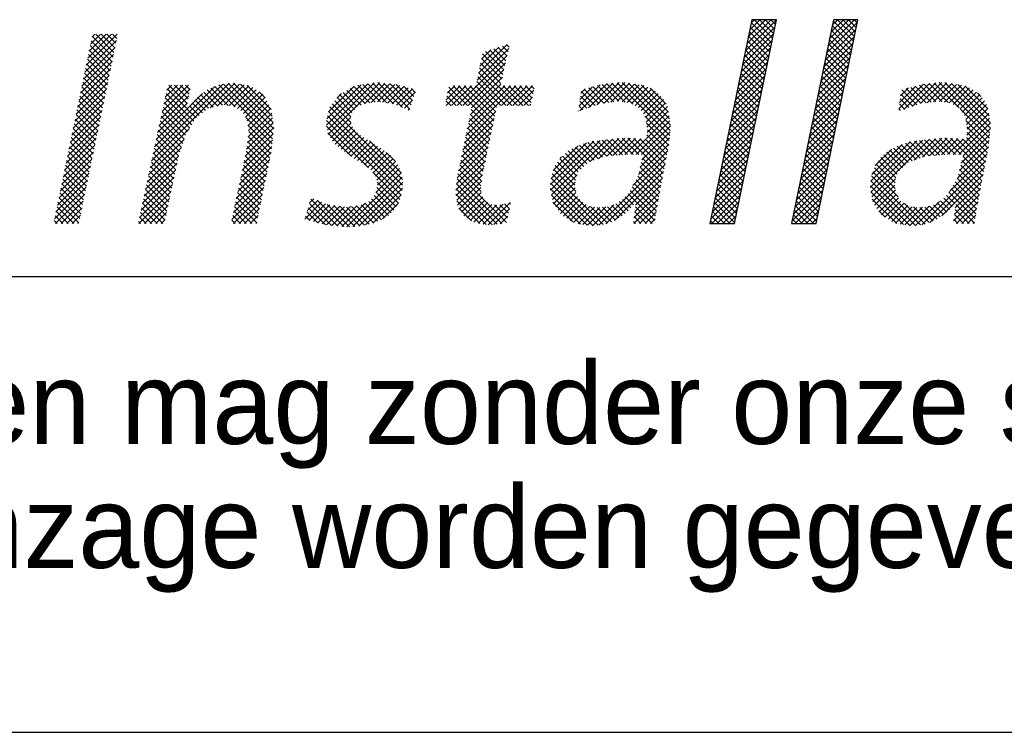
# Model space of a CAD drawing. Extents: x -36528 to 124080, y 290752 to 374852.
# Tile 55 of 66: x 108917 to 111076, y 290752 to 292315. Entities that reach past the tile are written whole.
import ezdxf

# ---------------------------------------------------------------- set-up
doc = ezdxf.new("R2010")
doc.units = 0
doc.header["$LTSCALE"] = 100
doc.layers.get('0').update_dxf_attribs({"linetype": 'CONTINUOUS'})
for name, color, linetype in [('00KAD025', 2, 'CONTINUOUS'), ('00KAD070', 5, 'CONTINUOUS'), ('7', 7, 'CONTINUOUS'), ('BL$4----', 7, 'CONTINUOUS')]:
    doc.layers.add(name, color=color, linetype=linetype)
doc.styles.add('BURO-018', font='BUROFONT.shx', dxfattribs={"height": 180})
doc.styles.add('BURO-025', font='BUROFONT.shx', dxfattribs={"height": 250})
doc.styles.add('BURO-035', font='BUROFONT.shx', dxfattribs={"height": 350})
doc.styles.add('BURO-050', font='BUROFONT.shx', dxfattribs={"height": 500})

# ---------------------------------------------------------------- blocks, each defined once
blk = doc.blocks.new('*X0')
at = {"color": 0}
for p, q in [((36.784, -45.385), (39.278, -42.892)), ((36.9, -44.82), (38.854, -42.866)), ((37.016, -44.255), (38.405, -42.866)), ((37.132, -43.691), (37.956, -42.866)), ((37.248, -43.126), (37.507, -42.866)), ((38.976, -44.364), (37.478, -42.866)), ((39.052, -43.991), (37.927, -42.866)), ((39.129, -43.619), (38.376, -42.866)), ((39.205, -43.246), (38.825, -42.866)), ((39.281, -42.874), (39.274, -42.866)), ((43.442, -45.013), (45.59, -42.866)), ((43.558, -44.448), (45.141, -42.866)), ((43.674, -43.883), (44.691, -42.866)), ((43.79, -43.318), (44.242, -42.866)), ((45.584, -44.237), (44.213, -42.866)), ((45.66, -43.864), (44.662, -42.866)), ((45.737, -43.492), (45.111, -42.866)), ((45.813, -43.119), (45.56, -42.866)), ((36.668, -45.95), (39.162, -43.457)), ((38.823, -45.109), (37.178, -43.464)), ((38.899, -44.736), (37.255, -43.092)), ((43.21, -46.143), (45.704, -43.649)), ((43.326, -45.578), (45.82, -43.084)), ((45.354, -45.354), (43.71, -43.71)), ((45.431, -44.982), (43.786, -43.337)), ((45.507, -44.609), (43.863, -42.965)), ((-16.446, -46.53), (-13.951, -44.035)), ((-16.329, -45.964), (-14.4, -44.035)), ((-16.213, -45.399), (-14.849, -44.035)), ((-16.096, -44.833), (-15.298, -44.035)), ((-15.98, -44.268), (-15.747, -44.035)), ((-14.281, -45.887), (-15.966, -44.201)), ((-14.204, -45.515), (-15.684, -44.035)), ((-14.127, -45.143), (-15.235, -44.035)), ((-14.05, -44.77), (-14.786, -44.035)), ((-13.974, -44.398), (-14.337, -44.035)), ((36.552, -46.515), (39.046, -44.021)), ((38.67, -45.854), (37.025, -44.21)), ((38.746, -45.481), (37.102, -43.837)), ((43.094, -46.708), (45.588, -44.214)), ((45.201, -46.099), (43.557, -44.455)), ((45.278, -45.727), (43.633, -44.082)), ((-16.679, -47.66), (-14.118, -45.1)), ((-16.562, -47.095), (-14.002, -44.535)), ((-14.511, -47.004), (-16.196, -45.318)), ((-14.434, -46.632), (-16.12, -44.946)), ((-14.357, -46.26), (-16.043, -44.574)), ((15.111, -47.751), (17.673, -45.188)), ((15.228, -47.185), (17.546, -44.867)), ((15.346, -46.618), (16.88, -45.084)), ((15.463, -46.051), (16.213, -45.301)), ((17.45, -46.187), (16.478, -45.215)), ((17.532, -45.82), (16.817, -45.105)), ((17.614, -45.453), (17.156, -44.994)), ((17.696, -45.086), (17.494, -44.884)), ((36.32, -47.645), (38.814, -45.151)), ((36.436, -47.08), (38.93, -44.586)), ((38.517, -46.599), (36.872, -44.955)), ((38.593, -46.227), (36.949, -44.582)), ((42.978, -47.273), (45.472, -44.779)), ((45.048, -46.844), (43.404, -45.2)), ((45.125, -46.472), (43.48, -44.827)), ((-16.795, -48.226), (-14.235, -45.666)), ((-14.664, -47.749), (-16.35, -46.063)), ((-14.587, -47.376), (-16.273, -45.691)), ((13.508, -49.803), (17.544, -45.767)), ((17.122, -47.654), (15.473, -46.006)), ((17.204, -47.288), (15.55, -45.634)), ((17.286, -46.921), (15.801, -45.436)), ((17.368, -46.554), (16.14, -45.325)), ((36.204, -48.21), (38.698, -45.716)), ((38.288, -47.717), (36.643, -46.072)), ((38.364, -47.344), (36.719, -45.7)), ((38.44, -46.972), (36.796, -45.327)), ((42.746, -48.403), (45.24, -45.909)), ((42.862, -47.838), (45.356, -45.344)), ((44.895, -47.589), (43.251, -45.945)), ((44.972, -47.217), (43.327, -45.572)), ((-17.028, -49.357), (-14.468, -46.797)), ((-16.911, -48.791), (-14.351, -46.231)), ((-14.817, -48.493), (-16.503, -46.808)), ((-14.741, -48.121), (-16.426, -46.435)), ((13.957, -49.803), (17.415, -46.345)), ((18.372, -49.803), (15.319, -46.749)), ((17.039, -48.021), (15.396, -46.378)), ((35.972, -49.34), (38.466, -46.846)), ((36.088, -48.775), (38.582, -46.281)), ((38.135, -48.462), (36.49, -46.817)), ((38.211, -48.089), (36.567, -46.445)), ((42.63, -48.968), (45.124, -46.474)), ((44.742, -48.335), (43.098, -46.69)), ((44.819, -47.962), (43.174, -46.318)), ((-17.144, -49.922), (-14.584, -47.362)), ((-14.971, -49.238), (-16.656, -47.552)), ((-14.894, -48.866), (-16.58, -47.18)), ((14.406, -49.803), (17.285, -46.924)), ((14.675, -49.983), (17.156, -47.502)), ((17.474, -49.803), (15.164, -47.493)), ((17.923, -49.803), (15.241, -47.121)), ((35.857, -49.905), (38.35, -47.411)), ((37.982, -49.207), (36.337, -47.563)), ((38.058, -48.835), (36.414, -47.19)), ((42.398, -50.098), (44.892, -47.604)), ((42.514, -49.533), (45.008, -47.039)), ((44.59, -49.08), (42.945, -47.435)), ((44.666, -48.707), (43.022, -47.063)), ((-17.377, -51.053), (-14.817, -48.493)), ((-17.261, -50.488), (-14.701, -47.928)), ((-15.124, -49.983), (-16.81, -48.297)), ((-15.047, -49.61), (-16.733, -47.925)), ((-11.166, -54.271), (-4.903, -48.008)), ((-11.044, -53.7), (-5.414, -48.07)), ((-10.922, -53.129), (-6.052, -48.259)), ((-10.435, -50.846), (-8.04, -48.451)), ((-10.313, -50.275), (-8.189, -48.151)), ((-10.191, -49.704), (-8.638, -48.151)), ((-10.069, -49.133), (-9.087, -48.151)), ((-9.947, -48.562), (-9.536, -48.151)), ((-8.36, -50.012), (-9.923, -48.449)), ((-8.284, -49.639), (-9.772, -48.151)), ((-8.207, -49.267), (-9.323, -48.151)), ((-8.131, -48.894), (-8.874, -48.151)), ((-8.054, -48.522), (-8.425, -48.151)), ((-6.425, -49.98), (-4.451, -48.005)), ((-4.977, -49.802), (-6.384, -48.395)), ((-4.411, -49.92), (-6.066, -48.265)), ((-5.861, -49.864), (-4.07, -48.073)), ((-1.396, -52.486), (-5.747, -48.134)), ((-1.351, -52.082), (-5.368, -48.065)), ((-5.301, -49.753), (-3.689, -48.141)), ((-1.306, -51.678), (-4.968, -48.016)), ((-4.911, -49.812), (-3.308, -48.209)), ((-1.354, -51.18), (-4.547, -47.988)), ((-4.521, -49.872), (-3.006, -48.356)), ((-1.432, -50.653), (-4, -48.085)), ((-1.51, -50.126), (-3.454, -48.183)), ((2.952, -51.379), (6.281, -48.05)), ((2.995, -50.886), (5.762, -48.12)), ((3.025, -51.755), (6.799, -47.98)), ((3.098, -52.131), (7.259, -47.97)), ((3.118, -50.314), (5.158, -48.275)), ((6.082, -49.636), (4.875, -48.43)), ((6.466, -49.571), (5.165, -48.271)), ((6.874, -49.53), (5.499, -48.155)), ((7.308, -49.515), (5.895, -48.102)), ((6.015, -49.662), (7.667, -48.01)), ((7.834, -49.592), (6.29, -48.049)), ((6.566, -49.561), (8.076, -48.05)), ((8.359, -49.669), (6.686, -47.995)), ((7.065, -49.511), (8.485, -48.091)), ((9.105, -49.966), (7.093, -47.953)), ((7.484, -49.541), (8.852, -48.172)), ((9.666, -50.077), (7.591, -48.003)), ((7.876, -49.598), (9.206, -48.268)), ((9.78, -49.742), (8.09, -48.052)), ((8.267, -49.655), (9.56, -48.363)), ((9.893, -49.406), (8.588, -48.101)), ((8.612, -49.76), (9.913, -48.459)), ((10.007, -49.071), (9.203, -48.267)), ((10.12, -48.736), (9.818, -48.433)), ((12.61, -49.803), (14.211, -48.202)), ((12.622, -49.342), (13.762, -48.202)), ((12.739, -48.776), (13.313, -48.202)), ((14.331, -49.803), (12.835, -48.307)), ((12.855, -48.21), (12.864, -48.202)), ((13.059, -49.803), (14.66, -48.202)), ((16.382, -51.405), (13.179, -48.202)), ((16.46, -51.034), (13.628, -48.202)), ((16.538, -50.663), (14.077, -48.202)), ((14.209, -52.245), (18.252, -48.202)), ((14.325, -51.68), (17.803, -48.202)), ((14.442, -51.114), (17.354, -48.202)), ((16.616, -50.292), (14.526, -48.202)), ((14.558, -50.548), (17.026, -48.081)), ((16.694, -49.921), (14.975, -48.202)), ((17.025, -49.803), (15.087, -47.865)), ((17.1, -49.803), (18.701, -48.202)), ((18.821, -49.803), (17.22, -48.202)), ((17.549, -49.803), (19.15, -48.202)), ((19.27, -49.803), (17.669, -48.202)), ((17.998, -49.803), (19.599, -48.202)), ((19.486, -49.57), (18.118, -48.202)), ((19.563, -49.198), (18.567, -48.202)), ((19.64, -48.825), (19.016, -48.202)), ((19.716, -48.453), (19.465, -48.202)), ((23.357, -49.832), (25.047, -48.142)), ((23.42, -50.218), (25.59, -48.048)), ((23.425, -49.315), (24.442, -48.298)), ((23.494, -48.797), (23.837, -48.454)), ((24.981, -49.676), (23.774, -48.47)), ((24.107, -49.98), (26.087, -48)), ((25.361, -49.608), (24.131, -48.378)), ((25.755, -49.552), (24.488, -48.286)), ((24.795, -49.741), (26.584, -47.952)), ((26.148, -49.497), (24.845, -48.194)), ((26.555, -49.455), (25.203, -48.102)), ((25.38, -49.605), (27.039, -47.947)), ((27.081, -49.532), (25.597, -48.047)), ((25.903, -49.531), (27.429, -48.006)), ((27.683, -49.684), (26.006, -48.008)), ((30.667, -52.22), (26.416, -47.968)), ((26.425, -49.458), (27.818, -48.065)), ((30.704, -51.808), (26.825, -47.929)), ((26.836, -49.496), (28.208, -48.124)), ((27.228, -49.554), (28.591, -48.19)), ((30.742, -51.397), (27.337, -47.992)), ((27.598, -49.633), (28.907, -48.323)), ((30.662, -50.868), (27.866, -48.072)), ((27.877, -49.802), (29.222, -48.457)), ((30.569, -50.326), (28.396, -48.152)), ((30.397, -49.704), (29.095, -48.403)), ((35.741, -50.47), (38.234, -47.976)), ((37.829, -49.952), (36.184, -48.308)), ((37.905, -49.58), (36.261, -47.935)), ((42.282, -50.663), (44.776, -48.169)), ((44.437, -49.825), (42.792, -48.18)), ((44.513, -49.452), (42.869, -47.808)), ((49.168, -50.064), (51.158, -48.074)), ((49.237, -49.546), (50.555, -48.228)), ((49.305, -49.029), (49.95, -48.384)), ((49.569, -50.112), (51.655, -48.026)), ((50.985, -49.638), (49.776, -48.429)), ((51.379, -49.583), (50.133, -48.337)), ((50.257, -49.873), (52.152, -47.978)), ((51.773, -49.528), (50.49, -48.245)), ((52.166, -49.472), (50.847, -48.153)), ((50.933, -49.646), (52.648, -47.93)), ((52.632, -49.489), (51.212, -48.069)), ((51.456, -49.572), (53.055, -47.973)), ((53.159, -49.567), (51.622, -48.029)), ((51.978, -49.499), (53.445, -48.032)), ((54.036, -49.995), (52.031, -47.99)), ((56.526, -52.036), (52.441, -47.95)), ((52.462, -49.464), (53.835, -48.091)), ((52.853, -49.522), (54.225, -48.15)), ((56.563, -51.624), (52.887, -47.947)), ((53.245, -49.579), (54.574, -48.25)), ((56.556, -51.168), (53.416, -48.028)), ((53.564, -49.708), (54.89, -48.383)), ((56.462, -50.625), (53.945, -48.108)), ((56.368, -50.082), (54.508, -48.222)), ((-17.494, -51.619), (-14.934, -49.059)), ((-15.278, -50.727), (-16.963, -49.042)), ((-15.201, -50.355), (-16.886, -48.67)), ((-10.8, -52.559), (-7.059, -48.817)), ((-10.556, -51.417), (-8.156, -49.016)), ((-7.92, -51.349), (-10.081, -49.189)), ((-7.747, -51.073), (-10.002, -48.819)), ((-6.563, -50.012), (-7.454, -49.122)), ((-6.194, -49.932), (-7.2, -48.926)), ((-5.821, -49.856), (-6.947, -48.731)), ((-5.448, -49.78), (-6.693, -48.535)), ((-4.237, -50.036), (-2.735, -48.535)), ((-3.967, -50.216), (-2.465, -48.713)), ((-3.758, -50.455), (-2.194, -48.891)), ((-3.587, -50.733), (-2.017, -49.164)), ((-2.009, -49.179), (-2.494, -48.693)), ((3.811, -49.173), (4.163, -48.821)), ((5.001, -50.352), (3.816, -49.166)), ((5.22, -50.122), (4.016, -48.918)), ((5.445, -49.897), (4.296, -48.748)), ((5.759, -49.763), (4.585, -48.589)), ((8.929, -49.892), (10.138, -48.682)), ((13.433, -49.803), (12.682, -49.052)), ((13.882, -49.803), (12.759, -48.68)), ((18.447, -49.803), (19.695, -48.555)), ((18.896, -49.803), (19.579, -49.12)), ((24.314, -49.908), (23.46, -49.054)), ((24.647, -49.792), (23.513, -48.657)), ((28.156, -49.972), (29.484, -48.644)), ((28.369, -50.209), (29.746, -48.831)), ((28.545, -50.482), (29.96, -49.066)), ((35.509, -51.6), (38.002, -49.106)), ((35.625, -51.035), (38.118, -48.541)), ((37.676, -50.697), (36.031, -49.053)), ((37.752, -50.325), (36.108, -48.68)), ((42.166, -51.228), (44.66, -48.734)), ((44.284, -50.57), (42.639, -48.925)), ((44.36, -50.197), (42.716, -48.553)), ((49.972, -49.972), (49.273, -49.273)), ((50.305, -49.856), (49.325, -48.876)), ((50.638, -49.74), (49.419, -48.521)), ((53.844, -49.878), (55.181, -48.541)), ((54.113, -50.058), (55.443, -48.728)), ((54.289, -50.331), (55.684, -48.936)), ((54.465, -50.604), (55.897, -49.172)), ((55.803, -49.068), (55.513, -48.778)), ((-17.61, -52.184), (-15.05, -49.624)), ((-15.431, -51.472), (-17.116, -49.787)), ((-15.354, -51.1), (-17.04, -49.414)), ((-10.678, -51.988), (-8.272, -49.581)), ((-8.267, -51.901), (-10.239, -49.929)), ((-8.093, -51.625), (-10.16, -49.559)), ((-7.574, -50.797), (-8.316, -50.056)), ((-7.322, -50.6), (-8.104, -49.818)), ((-7.069, -50.404), (-7.892, -49.581)), ((-6.816, -50.208), (-7.681, -49.344)), ((-3.443, -51.038), (-1.855, -49.45)), ((-3.389, -51.434), (-1.692, -49.736)), ((-3.336, -51.829), (-1.529, -50.023)), ((9.088, -55.786), (3.215, -49.912)), ((4.931, -51.179), (3.415, -49.664)), ((4.915, -50.714), (3.616, -49.415)), ((9.246, -50.024), (9.909, -49.361)), ((9.563, -50.156), (9.679, -50.04)), ((12.535, -49.803), (12.528, -49.796)), ((12.984, -49.803), (12.605, -49.424)), ((19.345, -49.803), (19.462, -49.686)), ((23.648, -50.139), (23.355, -49.847)), ((23.981, -50.024), (23.407, -49.45)), ((28.716, -50.76), (30.172, -49.303)), ((28.774, -51.15), (30.334, -49.59)), ((28.832, -51.541), (30.492, -49.881)), ((35.393, -52.165), (37.887, -49.671)), ((37.523, -51.442), (35.879, -49.798)), ((37.599, -51.07), (35.955, -49.425)), ((41.935, -52.358), (44.428, -49.864)), ((42.051, -51.793), (44.544, -49.299)), ((44.054, -51.687), (42.41, -50.043)), ((44.131, -51.315), (42.486, -49.67)), ((44.207, -50.942), (42.563, -49.298)), ((49.305, -50.203), (49.168, -50.066)), ((49.639, -50.088), (49.22, -49.669)), ((54.584, -50.934), (56.089, -49.429)), ((54.642, -51.325), (56.247, -49.72)), ((54.7, -51.716), (56.363, -50.053)), ((-17.843, -53.315), (-15.283, -50.755)), ((-17.727, -52.75), (-15.167, -50.19)), ((-15.584, -52.217), (-17.27, -50.531)), ((-15.508, -51.844), (-17.193, -50.159)), ((-8.534, -52.531), (-10.397, -50.669)), ((-8.421, -52.196), (-10.318, -50.299)), ((-1.441, -52.89), (-3.569, -50.761)), ((-3.43, -52.822), (-1.41, -50.802)), ((-3.375, -52.318), (-1.468, -50.41)), ((9.063, -56.658), (3.048, -50.643)), ((9.103, -56.249), (3.127, -50.273)), ((3.273, -52.405), (4.899, -50.778)), ((13.976, -53.376), (16.498, -50.854)), ((14.092, -52.811), (16.618, -50.285)), ((16.149, -52.519), (14.493, -50.863)), ((16.227, -52.148), (14.57, -50.491)), ((16.304, -51.776), (14.647, -50.119)), ((23.314, -50.255), (23.302, -50.243)), ((30.629, -52.631), (28.662, -50.663)), ((28.793, -52.478), (30.624, -50.647)), ((28.843, -51.979), (30.558, -50.264)), ((35.161, -53.295), (37.655, -50.801)), ((35.277, -52.73), (37.771, -50.236)), ((37.37, -52.188), (35.726, -50.543)), ((37.447, -51.815), (35.802, -50.17)), ((41.819, -52.923), (44.312, -50.429)), ((43.901, -52.433), (42.257, -50.788)), ((43.978, -52.06), (42.333, -50.416)), ((53.565, -53.749), (56.496, -50.819)), ((56.488, -52.447), (54.14, -50.099)), ((54.663, -52.202), (56.429, -50.436)), ((-17.959, -53.88), (-15.4, -51.321)), ((-15.814, -53.334), (-17.5, -51.648)), ((-15.738, -52.961), (-17.423, -51.276)), ((-15.661, -52.589), (-17.346, -50.904)), ((-8.761, -53.203), (-10.555, -51.409)), ((-8.648, -52.867), (-10.476, -51.039)), ((-3.61, -53.9), (-1.295, -51.585)), ((-3.491, -53.331), (-1.352, -51.193)), ((-1.486, -53.294), (-3.396, -51.384)), ((8.99, -57.034), (2.968, -51.012)), ((6.354, -54.847), (2.968, -51.461)), ((3.45, -52.676), (4.935, -51.191)), ((3.647, -52.928), (5.058, -51.518)), ((13.859, -53.942), (16.379, -51.422)), ((15.993, -53.261), (14.34, -51.608)), ((16.071, -52.89), (14.417, -51.236)), ((27.966, -53.754), (30.69, -51.03)), ((28.405, -53.764), (30.739, -51.43)), ((30.591, -53.041), (28.787, -51.238)), ((35.045, -53.86), (37.539, -51.366)), ((37.141, -53.305), (35.496, -51.661)), ((37.217, -52.933), (35.573, -51.288)), ((37.294, -52.56), (35.649, -50.916)), ((41.587, -54.053), (44.081, -51.559)), ((41.703, -53.488), (44.197, -50.994)), ((43.748, -53.178), (42.104, -51.533)), ((43.825, -52.805), (42.18, -51.161)), ((54.004, -53.759), (56.562, -51.201)), ((54.355, -53.857), (56.561, -51.651)), ((56.451, -52.859), (54.594, -51.002)), ((56.392, -53.249), (54.673, -51.529)), ((-18.192, -55.011), (-15.633, -52.452)), ((-18.076, -54.446), (-15.516, -51.886)), ((-15.968, -54.078), (-17.653, -52.393)), ((-15.891, -53.706), (-17.576, -52.021)), ((-11.288, -54.842), (-8.131, -51.685)), ((-8.988, -53.874), (-10.713, -52.149)), ((-8.875, -53.538), (-10.634, -51.779)), ((-3.73, -54.468), (-1.352, -52.09)), ((-1.612, -54.066), (-3.374, -52.304)), ((-1.535, -53.694), (-3.329, -51.899)), ((4.976, -53.918), (3.076, -52.019)), ((3.9, -53.124), (5.254, -51.771)), ((4.153, -53.32), (5.467, -52.006)), ((4.408, -53.515), (5.707, -52.215)), ((4.67, -53.701), (5.982, -52.389)), ((13.743, -54.507), (16.259, -51.99)), ((15.837, -54.003), (14.187, -52.353)), ((15.915, -53.632), (14.263, -51.98)), ((24.94, -54.086), (26.567, -52.46)), ((25.589, -53.886), (27.049, -52.426)), ((26.077, -53.847), (27.475, -52.45)), ((27.706, -53.748), (26.432, -52.474)), ((26.564, -53.809), (27.9, -52.473)), ((28.165, -53.759), (26.837, -52.431)), ((30.15, -55.295), (27.295, -52.44)), ((30.224, -54.919), (27.77, -52.466)), ((28.285, -54.783), (30.649, -52.419)), ((28.432, -54.187), (30.694, -51.924)), ((30.444, -53.793), (28.824, -52.173)), ((30.517, -53.417), (28.865, -51.764)), ((34.929, -54.424), (37.423, -51.931)), ((36.988, -54.05), (35.343, -52.406)), ((37.064, -53.678), (35.42, -52.033)), ((41.471, -54.618), (43.965, -52.124)), ((43.595, -53.923), (41.951, -52.278)), ((43.672, -53.55), (42.027, -51.906)), ((51.092, -53.977), (52.634, -52.435)), ((51.649, -53.869), (53.081, -52.437)), ((52.137, -53.83), (53.507, -52.46)), ((53.753, -53.753), (52.455, -52.455)), ((54.212, -53.763), (52.874, -52.425)), ((56.025, -55.127), (53.35, -52.452)), ((54.208, -54.453), (56.516, -52.145)), ((56.245, -54), (54.643, -52.398)), ((56.319, -53.625), (54.684, -51.99)), ((-18.309, -55.577), (-15.749, -53.017)), ((-16.121, -54.823), (-17.806, -53.138)), ((-16.044, -54.451), (-17.73, -52.765)), ((-11.532, -55.984), (-8.767, -53.219)), ((-11.41, -55.413), (-8.537, -52.541)), ((-9.224, -54.985), (-10.95, -53.259)), ((-9.146, -54.614), (-10.871, -52.889)), ((-9.068, -54.243), (-10.792, -52.519)), ((-3.968, -55.605), (-1.464, -53.1)), ((-3.849, -55.036), (-1.408, -52.595)), ((-1.765, -54.811), (-3.462, -53.113)), ((-1.688, -54.439), (-3.418, -52.709)), ((4.933, -53.888), (6.257, -52.564)), ((5.195, -54.074), (6.532, -52.738)), ((5.468, -54.251), (6.807, -52.912)), ((5.75, -54.417), (7.082, -53.086)), ((6.033, -54.583), (7.356, -53.26)), ((9.024, -55.272), (6.416, -52.664)), ((13.514, -55.634), (16.021, -53.127)), ((13.626, -55.073), (16.14, -52.559)), ((15.681, -54.745), (14.033, -53.097)), ((15.759, -54.374), (14.11, -52.725)), ((21.04, -56.19), (24.553, -52.677)), ((21.05, -56.629), (25.056, -52.623)), ((21.094, -55.687), (23.956, -52.825)), ((21.121, -57.007), (25.56, -52.568)), ((21.268, -55.064), (23.277, -53.055)), ((24.246, -54.33), (23.075, -53.159)), ((24.579, -54.213), (23.378, -53.013)), ((24.911, -54.097), (23.717, -52.903)), ((25.243, -53.98), (24.056, -52.793)), ((24.247, -54.33), (26.063, -52.514)), ((25.597, -53.885), (24.405, -52.693)), ((26.014, -53.852), (24.811, -52.649)), ((26.43, -53.82), (25.216, -52.606)), ((26.846, -53.787), (25.621, -52.562)), ((27.262, -53.754), (26.026, -52.518)), ((27.052, -53.771), (28.326, -52.497)), ((27.527, -53.744), (28.751, -52.52)), ((28.138, -55.378), (30.604, -52.913)), ((30.297, -54.544), (28.245, -52.492)), ((30.37, -54.168), (28.721, -52.518)), ((34.697, -55.554), (37.191, -53.061)), ((34.813, -54.989), (37.307, -52.496)), ((36.835, -54.795), (35.19, -53.151)), ((36.911, -54.423), (35.267, -52.778)), ((41.239, -55.748), (43.733, -53.254)), ((41.355, -55.183), (43.849, -52.689)), ((43.442, -54.668), (41.798, -53.023)), ((43.519, -54.295), (41.874, -52.651)), ((46.858, -56.415), (50.62, -52.653)), ((46.912, -55.912), (50.095, -52.729)), ((46.924, -56.798), (51.123, -52.599)), ((46.995, -57.176), (51.627, -52.544)), ((46.999, -55.375), (49.43, -52.945)), ((49.92, -54.41), (48.753, -53.243)), ((50.237, -54.278), (49.05, -53.091)), ((50.569, -54.161), (49.372, -52.964)), ((50.901, -54.044), (49.711, -52.854)), ((51.233, -53.927), (50.05, -52.744)), ((50.399, -54.221), (52.13, -52.49)), ((51.626, -53.871), (50.429, -52.674)), ((52.042, -53.838), (50.834, -52.63)), ((52.458, -53.805), (51.239, -52.586)), ((52.874, -53.772), (51.644, -52.542)), ((53.294, -53.743), (52.049, -52.498)), ((52.624, -53.792), (53.932, -52.484)), ((53.111, -53.754), (54.358, -52.507)), ((56.098, -54.751), (53.825, -52.478)), ((53.896, -55.663), (56.412, -53.147)), ((54.061, -55.049), (56.471, -52.639)), ((56.172, -54.376), (54.3, -52.504)), ((-18.425, -56.142), (-15.866, -53.583)), ((-16.275, -55.567), (-17.96, -53.882)), ((-16.198, -55.195), (-17.883, -53.51)), ((-11.654, -56.555), (-8.996, -53.897)), ((-9.38, -55.727), (-11.108, -53.999)), ((-9.302, -55.356), (-11.029, -53.629)), ((-4.088, -56.173), (-1.52, -53.606)), ((-1.918, -55.556), (-3.604, -53.87)), ((-1.841, -55.184), (-3.526, -53.499)), ((6.281, -54.785), (7.613, -53.452)), ((6.523, -54.992), (7.867, -53.647)), ((6.727, -55.236), (8.121, -53.842)), ((8.522, -54.321), (7.784, -53.584)), ((13.463, -56.134), (15.901, -53.696)), ((15.533, -55.495), (13.88, -53.842)), ((15.603, -55.116), (13.956, -53.47)), ((21.832, -54.051), (21.937, -53.946)), ((23.28, -55.16), (22.006, -53.886)), ((23.512, -54.943), (22.245, -53.675)), ((23.743, -54.725), (22.483, -53.465)), ((23.975, -54.508), (22.779, -53.312)), ((24.952, -59.462), (30.401, -54.014)), ((27.704, -56.262), (30.51, -53.456)), ((30.077, -55.67), (28.463, -54.057)), ((34.581, -56.119), (37.075, -53.626)), ((36.682, -55.541), (35.038, -53.896)), ((36.758, -55.168), (35.114, -53.523)), ((41.123, -56.313), (43.617, -53.819)), ((43.289, -55.413), (41.645, -53.768)), ((43.366, -55.04), (41.722, -53.396)), ((47.273, -54.653), (48.607, -53.319)), ((49.049, -55.335), (47.716, -54.002)), ((49.226, -55.063), (47.955, -53.792)), ((49.457, -54.845), (48.193, -53.581)), ((49.689, -54.628), (48.457, -53.396)), ((53.263, -56.745), (56.303, -53.705)), ((55.951, -55.502), (54.345, -53.896)), ((-18.658, -57.273), (-16.099, -54.714)), ((-18.542, -56.708), (-15.982, -54.148)), ((-16.428, -56.312), (-18.113, -54.627)), ((-16.351, -55.94), (-18.036, -54.255)), ((-11.776, -57.126), (-9.115, -54.465)), ((-9.536, -56.469), (-11.266, -54.739)), ((-9.458, -56.098), (-11.187, -54.369)), ((-4.326, -57.31), (-1.748, -54.732)), ((-4.207, -56.742), (-1.632, -54.167)), ((-2.071, -56.301), (-3.76, -54.612)), ((-1.994, -55.929), (-3.682, -54.241)), ((6.912, -55.5), (8.329, -54.083)), ((7.021, -55.841), (8.53, -54.332)), ((7.07, -56.241), (8.719, -54.592)), ((13.412, -56.634), (15.782, -54.264)), ((13.426, -57.069), (15.662, -54.833)), ((15.428, -56.288), (13.726, -54.586)), ((15.48, -55.892), (13.803, -54.214)), ((23.003, -56.23), (21.429, -54.656)), ((23.052, -55.83), (21.609, -54.386)), ((23.15, -55.479), (21.788, -54.117)), ((25.499, -59.364), (30.291, -54.572)), ((29.93, -56.422), (28.286, -54.778)), ((30.003, -56.046), (28.375, -54.417)), ((34.349, -57.249), (36.843, -54.755)), ((34.465, -56.684), (36.959, -54.191)), ((36.529, -56.286), (34.885, -54.641)), ((36.606, -55.913), (34.961, -54.269)), ((41.007, -56.878), (43.501, -54.384)), ((43.137, -56.158), (41.492, -54.513)), ((43.213, -55.785), (41.569, -54.141)), ((48.879, -56.512), (47.194, -54.827)), ((48.867, -56.051), (47.351, -54.535)), ((48.921, -55.656), (47.531, -54.266)), ((51.024, -59.433), (56.194, -54.263)), ((51.664, -59.242), (56.085, -54.822)), ((55.805, -56.254), (54.168, -54.617)), ((55.878, -55.878), (54.256, -54.256)), ((-18.774, -57.839), (-16.215, -55.279)), ((-16.581, -57.057), (-18.266, -55.372)), ((-16.505, -56.684), (-18.19, -54.999)), ((-12.02, -58.268), (-9.354, -55.602)), ((-11.898, -57.697), (-9.235, -55.034)), ((-9.692, -57.211), (-11.424, -55.479)), ((-9.614, -56.84), (-11.345, -55.109)), ((-4.446, -57.878), (-1.864, -55.297)), ((-2.224, -57.046), (-3.916, -55.354)), ((-2.147, -56.674), (-3.838, -54.983)), ((4.6, -59.609), (9.003, -55.205)), ((5.083, -59.575), (9.064, -55.594)), ((8.89, -57.384), (6.691, -55.185)), ((6.939, -56.821), (8.861, -54.899)), ((13.486, -57.458), (15.546, -55.398)), ((17.489, -59.247), (13.573, -55.331)), ((15.442, -56.751), (13.65, -54.959)), ((25.294, -59.419), (21.182, -55.307)), ((21.192, -57.386), (23.184, -55.394)), ((23.081, -56.757), (21.3, -54.976)), ((26.222, -59.091), (30.182, -55.13)), ((29.797, -57.187), (28.108, -55.498)), ((29.863, -56.804), (28.197, -55.138)), ((34.233, -57.814), (36.727, -55.32)), ((36.376, -57.031), (34.732, -55.386)), ((36.453, -56.658), (34.808, -55.014)), ((40.775, -58.008), (43.269, -55.514)), ((40.891, -57.443), (43.385, -54.949)), ((42.907, -57.276), (41.263, -55.631)), ((42.984, -56.903), (41.339, -55.259)), ((43.06, -56.53), (41.416, -54.886)), ((50.916, -59.447), (46.959, -55.49)), ((49.106, -57.188), (47.076, -55.159)), ((52.633, -58.723), (55.975, -55.38)), ((55.669, -57.016), (53.99, -55.337)), ((55.735, -56.633), (54.079, -54.977)), ((-19.007, -58.969), (-16.448, -56.41)), ((-18.891, -58.404), (-16.332, -55.845)), ((-16.735, -57.801), (-18.42, -56.116)), ((-16.658, -57.429), (-18.343, -55.744)), ((-12.142, -58.839), (-9.474, -56.171)), ((-9.848, -57.953), (-11.582, -56.219)), ((-9.77, -57.582), (-11.503, -55.849)), ((-4.684, -59.015), (-2.096, -56.427)), ((-4.565, -58.447), (-1.98, -55.862)), ((-2.377, -57.791), (-4.072, -56.096)), ((-2.3, -57.419), (-3.994, -55.725)), ((5.567, -59.54), (9.114, -55.993)), ((8.591, -57.983), (7.029, -56.421)), ((8.757, -57.699), (7.054, -55.997)), ((16.727, -59.383), (13.465, -56.121)), ((17.122, -59.329), (13.506, -55.713)), ((13.547, -57.846), (15.477, -55.916)), ((13.683, -58.159), (15.408, -56.434)), ((24.496, -59.519), (21.053, -56.076)), ((24.895, -59.469), (21.096, -55.67)), ((21.295, -57.731), (23.032, -55.994)), ((21.479, -57.997), (23.026, -56.45)), ((29.597, -58.334), (27.638, -56.375)), ((29.664, -57.952), (27.803, -56.091)), ((27.851, -58.36), (29.964, -56.246)), ((27.919, -57.842), (30.073, -55.688)), ((29.73, -57.569), (27.969, -55.808)), ((34.002, -58.944), (36.495, -56.45)), ((34.118, -58.379), (36.611, -55.885)), ((36.223, -57.776), (34.579, -56.131)), ((36.3, -57.403), (34.655, -55.759)), ((40.659, -58.573), (43.153, -56.079)), ((42.754, -58.021), (41.11, -56.376)), ((42.831, -57.648), (41.186, -56.004)), ((50.085, -59.514), (46.871, -56.3)), ((50.516, -59.497), (46.914, -55.894)), ((47.065, -57.555), (48.909, -55.711)), ((47.219, -57.85), (48.845, -56.224)), ((55.469, -58.163), (53.554, -56.248)), ((55.536, -57.781), (53.72, -55.965)), ((53.73, -58.074), (55.866, -55.938)), ((55.602, -57.398), (53.885, -55.681)), ((-18.921, -59.332), (-16.565, -56.976)), ((-16.965, -58.918), (-18.65, -57.233)), ((-16.888, -58.546), (-18.573, -56.861)), ((-16.811, -58.174), (-18.496, -56.489)), ((-12.186, -59.332), (-9.593, -56.739)), ((-10.004, -58.695), (-11.74, -56.959)), ((-9.926, -58.324), (-11.661, -56.589)), ((-4.552, -59.332), (-2.212, -56.992)), ((-2.606, -58.909), (-4.305, -57.209)), ((-2.53, -58.536), (-4.227, -56.838)), ((-2.453, -58.164), (-4.149, -56.467)), ((6.113, -59.443), (9.081, -56.475)), ((6.707, -59.298), (8.998, -57.007)), ((8.18, -58.469), (6.795, -57.084)), ((8.404, -58.245), (6.946, -56.787)), ((15.86, -59.414), (13.41, -56.964)), ((16.331, -59.436), (13.423, -56.528)), ((13.861, -58.43), (15.457, -56.834)), ((14.039, -58.701), (15.567, -57.173)), ((24.002, -59.474), (21.026, -56.498)), ((23.463, -59.384), (21.129, -57.05)), ((21.662, -58.262), (23.094, -56.83)), ((21.846, -58.527), (23.231, -57.142)), ((27.746, -57.83), (27.082, -57.166)), ((29.464, -59.099), (27.306, -56.941)), ((29.531, -58.717), (27.472, -56.658)), ((27.782, -58.877), (29.865, -56.794)), ((34.063, -59.332), (36.379, -57.015)), ((36.07, -58.521), (34.426, -56.877)), ((36.147, -58.148), (34.502, -56.504)), ((40.543, -59.138), (43.037, -56.644)), ((40.798, -59.332), (42.921, -57.209)), ((42.601, -58.766), (40.957, -57.121)), ((42.678, -58.393), (41.033, -56.749)), ((49.546, -59.424), (46.925, -56.803)), ((47.403, -58.115), (48.898, -56.62)), ((47.586, -58.381), (48.968, -56.999)), ((53.683, -57.724), (53.027, -57.068)), ((55.336, -58.928), (53.222, -56.814)), ((55.403, -58.546), (53.388, -56.531)), ((53.593, -59.109), (55.665, -57.037)), ((53.662, -58.591), (55.759, -56.494)), ((-17.449, -59.332), (-18.803, -57.978)), ((-17.041, -59.291), (-18.727, -57.606)), ((-18.472, -59.332), (-16.681, -57.541)), ((-10.265, -59.332), (-11.898, -57.699)), ((-10.082, -59.066), (-11.819, -57.329)), ((-11.737, -59.332), (-9.713, -57.308)), ((-11.288, -59.332), (-9.832, -57.876)), ((-3.081, -59.332), (-4.461, -57.952)), ((-2.683, -59.281), (-4.383, -57.581)), ((-4.103, -59.332), (-2.328, -57.557)), ((1.195, -58.973), (2.565, -57.602)), ((1.395, -58.323), (2.25, -57.469)), ((1.543, -59.074), (2.881, -57.736)), ((3.361, -59.488), (1.584, -57.711)), ((1.596, -57.674), (1.934, -57.336)), ((3.861, -59.539), (1.69, -57.368)), ((1.893, -59.173), (3.233, -57.833)), ((4.361, -59.589), (2.234, -57.462)), ((2.244, -59.271), (3.628, -57.887)), ((2.594, -59.37), (4.022, -57.942)), ((2.965, -59.448), (4.416, -57.996)), ((4.814, -59.594), (3.012, -57.791)), ((3.373, -59.489), (4.893, -57.969)), ((5.233, -59.564), (3.545, -57.876)), ((3.78, -59.531), (5.4, -57.911)), ((5.651, -59.533), (4.066, -57.948)), ((4.188, -59.572), (6.071, -57.689)), ((6.027, -59.46), (4.573, -58.005)), ((6.403, -59.387), (4.976, -57.959)), ((6.748, -59.282), (5.379, -57.913)), ((7.072, -59.157), (5.749, -57.834)), ((7.388, -59.025), (6.058, -57.695)), ((7.669, -58.856), (6.368, -57.555)), ((7.95, -58.688), (6.592, -57.33)), ((7.49, -58.964), (8.759, -57.694)), ((15.332, -59.336), (13.492, -57.495)), ((14.287, -58.902), (15.743, -57.446)), ((14.575, -59.063), (15.993, -57.645)), ((14.863, -59.224), (16.303, -57.785)), ((15.218, -59.319), (16.68, -57.856)), ((15.608, -59.377), (17.211, -57.774)), ((15.999, -59.435), (17.796, -57.639)), ((17.569, -58.878), (16.519, -57.828)), ((17.648, -58.508), (16.955, -57.815)), ((17.727, -58.139), (17.334, -57.746)), ((17.807, -57.769), (17.699, -57.661)), ((22.839, -59.209), (21.232, -57.602)), ((22.081, -58.741), (23.42, -57.403)), ((22.359, -58.912), (23.646, -57.626)), ((22.636, -59.084), (23.922, -57.798)), ((22.914, -59.255), (24.222, -57.948)), ((23.267, -59.351), (24.606, -58.012)), ((24.037, -59.48), (25.522, -57.995)), ((25.636, -59.312), (24.282, -57.958)), ((24.439, -59.526), (26.153, -57.812)), ((26.288, -59.066), (25.246, -58.024)), ((26.558, -58.887), (25.646, -57.975)), ((26.821, -58.701), (25.986, -57.866)), ((27.084, -58.515), (26.311, -57.742)), ((27.318, -58.3), (26.585, -57.567)), ((27.532, -58.065), (26.851, -57.384)), ((27.776, -59.332), (29.771, -57.338)), ((29.248, -59.332), (27.901, -57.984)), ((28.225, -59.332), (29.676, -57.881)), ((35.534, -59.332), (34.197, -57.994)), ((35.918, -59.266), (34.273, -57.622)), ((35.994, -58.894), (34.349, -57.249)), ((34.512, -59.332), (36.263, -57.58)), ((42.27, -59.332), (40.804, -57.866)), ((42.525, -59.138), (40.88, -57.494)), ((41.247, -59.332), (42.805, -57.774)), ((49.007, -59.334), (47.028, -57.355)), ((47.77, -58.646), (49.157, -57.259)), ((48.048, -58.818), (49.346, -57.519)), ((48.325, -58.989), (49.611, -57.703)), ((48.603, -59.161), (49.887, -57.876)), ((48.896, -59.316), (50.236, -57.976)), ((49.281, -59.38), (50.621, -58.041)), ((51.298, -59.381), (49.637, -57.719)), ((49.666, -59.444), (51.086, -58.024)), ((50.051, -59.508), (51.63, -57.929)), ((51.624, -59.257), (50.365, -57.998)), ((50.511, -59.497), (52.465, -57.543)), ((52.254, -58.99), (51.27, -58.005)), ((52.518, -58.804), (51.64, -57.926)), ((52.781, -58.618), (51.98, -57.817)), ((53.041, -58.43), (52.276, -57.664)), ((53.255, -58.194), (52.55, -57.489)), ((53.469, -57.959), (52.796, -57.287)), ((55.27, -59.311), (53.765, -57.806)), ((53.819, -59.332), (55.57, -57.581)), ((-18.347, -59.332), (-18.957, -58.723)), ((-17.898, -59.332), (-18.88, -58.35)), ((-18.023, -59.332), (-16.798, -58.107)), ((-17.574, -59.332), (-16.914, -58.672)), ((-11.612, -59.332), (-12.135, -58.809)), ((-11.163, -59.332), (-12.056, -58.439)), ((-10.714, -59.332), (-11.977, -58.069)), ((-10.839, -59.332), (-9.952, -58.445)), ((-3.979, -59.332), (-4.617, -58.694)), ((-3.53, -59.332), (-4.539, -58.323)), ((-3.654, -59.332), (-2.445, -58.122)), ((-3.205, -59.332), (-2.561, -58.687)), ((1.623, -59.097), (1.267, -58.74)), ((2.247, -59.272), (1.373, -58.397)), ((2.862, -59.437), (1.478, -58.054)), ((14.655, -59.107), (13.636, -58.088)), ((16.465, -59.418), (17.723, -58.16)), ((16.984, -59.348), (17.6, -58.732)), ((23.652, -59.415), (25.019, -58.048)), ((25.962, -59.189), (24.821, -58.048)), ((28.35, -59.332), (27.795, -58.777)), ((28.799, -59.332), (27.848, -58.381)), ((28.675, -59.332), (29.582, -58.425)), ((34.636, -59.332), (34.044, -58.739)), ((35.085, -59.332), (34.12, -58.367)), ((34.961, -59.332), (36.148, -58.145)), ((35.41, -59.332), (36.032, -58.71)), ((41.371, -59.332), (40.651, -58.611)), ((41.821, -59.332), (40.727, -58.239)), ((41.696, -59.332), (42.689, -58.339)), ((48.031, -58.807), (47.546, -58.322)), ((51.95, -59.134), (50.864, -58.048)), ((54.393, -59.332), (53.661, -58.6)), ((54.842, -59.332), (53.713, -58.203)), ((54.268, -59.332), (55.476, -58.124)), ((54.717, -59.332), (55.381, -58.668)), ((-18.796, -59.332), (-19.033, -59.095)), ((-17.125, -59.332), (-17.031, -59.238)), ((-12.061, -59.332), (-12.214, -59.179)), ((-10.39, -59.332), (-10.071, -59.013)), ((-4.428, -59.332), (-4.695, -59.065)), ((-2.756, -59.332), (-2.677, -59.252)), ((27.901, -59.332), (27.743, -59.174)), ((29.124, -59.332), (29.487, -58.968)), ((34.187, -59.332), (33.967, -59.112)), ((35.859, -59.332), (35.916, -59.275)), ((40.922, -59.332), (40.574, -58.984)), ((42.145, -59.332), (42.573, -58.904)), ((53.944, -59.332), (53.608, -58.996)), ((55.166, -59.332), (55.287, -59.211))]:
    blk.add_line(p, q, dxfattribs=at)
blk = doc.blocks.new('KUIJPERSKLEUR')
at = {"layer": '7', "color": 170, "linetype": 'CONTINUOUS'}
for points in [[(-135.576, 15.632), (-136.493, 11.162), (-135.955, 11.162), (-135.038, 15.632), (-135.576, 15.632)], [(-133.789, 15.632), (-134.707, 11.162), (-134.169, 11.162), (-133.251, 15.632), (-133.789, 15.632)]]:
    blk.add_lwpolyline(points, dxfattribs=at)
at = {"color": 170, "xscale": 0.271494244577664, "yscale": 0.271494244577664, "zscale": 0.271494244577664}
blk.add_blockref('*X0', (-145.703, 27.27), dxfattribs=at)
at = {"color": 1, "style": 'BURO-018'}
for s, p in [('Deze tekening blijft eigendom en mag zonder onze schriftelijke toestemming niet', (-185, 6.326)), ('gekopieerd of aan derden ter inzage worden gegeven, noch voor of door derden worden gebruikt', (-185, 3.607))]:
    blk.add_text(s, height=1.8, dxfattribs=at).set_placement(p)
at = {"color": 150, "style": 'BURO-025'}
for tag, p in [('TKSCHAAL', (-167, 67)), ('TKDATCREAT', (-81, 67)), ('TKBLADNR', (-124, 67)), ('TKDATA', (-30, 67)), ('TKINIT', (-30, 58)), ('PRPRLEID', (-30, 49)), ('PRGRLEID', (-30, 40))]:
    blk.add_attdef(tag, p, '', height=2.5, dxfattribs=at)
at = {"color": 3, "style": 'BURO-035'}
for tag, p in [('PROMSCHR', (-177, 55)), ('TK1OMSCHR', (-177, 42))]:
    blk.add_attdef(tag, p, '', height=3.5, dxfattribs=at)
at = {"color": 1, "style": 'BURO-025'}
blk.add_attdef('TKFILE', (-4, 40), '', height=2.5, rotation=90, dxfattribs=at)
blk.add_attdef('PRNAAM', (-30, 31.5), '', height=2.5, dxfattribs=at)
at = {"color": 4, "style": 'BURO-050'}
blk.add_attdef('TKTEKNR', (-48, 19), '', height=5, dxfattribs=at)

msp = doc.modelspace()

# ---------------------------------------------------------------- linework, layer by layer
at = {"layer": '00KAD025', "linetype": 'CONTINUOUS'}
msp.add_line((-36528, 290752.102), (124079.808, 290752.102), dxfattribs=at)
at = {"layer": '00KAD070', "linetype": 'CONTINUOUS'}
msp.add_line((-35528, 291752.102), (123079.808, 291752.102), dxfattribs=at)

# ---------------------------------------------------------------- block references
at = {"layer": 'BL$4----', "xscale": 100, "yscale": 100, "zscale": 100}
msp.add_blockref('KUIJPERSKLEUR', (124079.808, 290752.102), dxfattribs=at)

doc.saveas('drawing.dxf')
